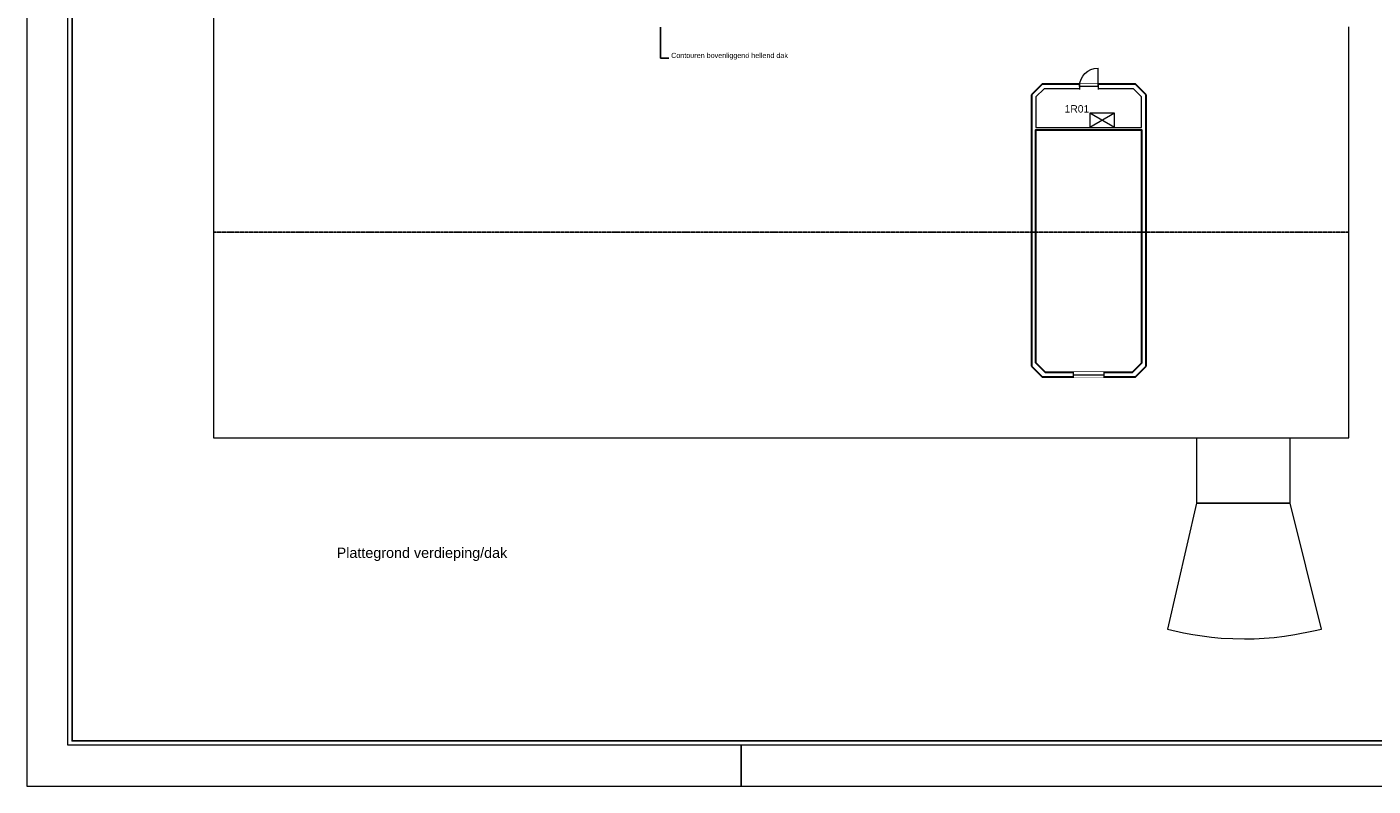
# Model space of a CAD drawing. Header units: millimetres. Extents: x 0 to 118800, y 0 to 84000.
# Tile 1 of 38: x 0 to 65577, y 0 to 36978. Entities that reach past the tile are written whole.
import ezdxf
from ezdxf.enums import TextEntityAlignment as Align

# ---------------------------------------------------------------- set-up
doc = ezdxf.new("R2010")
doc.units = ezdxf.units.MM
doc.set_wipeout_variables(frame=1)
doc.linetypes.add('HIDDEN2', pattern=[0.1875, 0.125, -0.0625])
for name, color, linetype in [('A--$01A__Algemeen-Txt25', 2, 'Continuous'), ('A--$01A__Algemeen-Txt50', 4, 'Continuous'), ('A--L01A_Algemeen (lijnen t.b.v. tekst)', 1, 'Continuous'), ('A--L27A_Daken', 1, 'Continuous'), ('DVDVB-AL-Kader-Vouwmerken', 7, 'Continuous')]:
    doc.layers.add(name, color=color, linetype=linetype)
for name, color, linetype, lineweight in [('X-L0_C_afwerking', 7, 'Continuous', 5), ('X-L0_C_projectielijn', 8, 'Continuous', 5), ('X-L21_C_buitenwanden', 7, 'Continuous', 30), ('X-L22_C_binnenwand', 7, 'Continuous', 13), ('X-L24_C_trappen hellingen', 1, 'Continuous', 5), ('X-L28_C_eiland bouwlaag', 7, 'Continuous', 30), ('X-L32_C_binnenwandopeningen', 1, 'Continuous', 5), ('X-T22_C_ruimtelabel', 7, 'Continuous', 5)]:
    doc.layers.add(name, color=color, linetype=linetype, lineweight=lineweight)
doc.styles.add('DVD_ALG 1.8mm_RE', font='arial.ttf', dxfattribs={"height": 1.8})
doc.styles.add('DVD_ALG 2.5mm_RE', font='arial.ttf', dxfattribs={"height": 2.5})
doc.styles.add('DVD_ALG 3.5mm_BO', font='arialbd.ttf', dxfattribs={"height": 3.5})
doc.styles.add('DVD_ALG 5.0mm_BO', font='arialbd.ttf', dxfattribs={"height": 5})
doc.styles.add('DVD_ALG 5.0mm_RE', font='arial.ttf', dxfattribs={"height": 5})
doc.styles.get("Standard").update_dxf_attribs({"font": 'arial.ttf'})

# ---------------------------------------------------------------- blocks, each defined once
blk = doc.blocks.new('DVDVB_32_-S-_Vloerluik')
at = {"color": 0, "linetype": 'ByBlock', "lineweight": -2}
for p, q in [((1, 1), (0, 0)), ((0, 1), (1, 0))]:
    blk.add_line(p, q, dxfattribs=at)
at = {"color": 0, "linetype": 'ByBlock', "lineweight": -2, "flags": 128}
blk.add_lwpolyline([(0, 1), (1, 1), (1, 0), (0, 0)], close=True, dxfattribs=at)
blk = doc.blocks.new('DVDVB_32_-S-_Raam')
at = {"linetype": 'Continuous', "lineweight": 13}
blk.add_wipeout([(0, 0.5), (1, 0.5), (1, -0.5), (0, -0.5)], dxfattribs=at)
at = {"color": 1, "linetype": 'ByBlock', "lineweight": -2}
for p, q in [((0, -0.5), (0, 0.5)), ((1, -0.5), (1, 0.5)), ((0, 0), (1, 0))]:
    blk.add_line(p, q, dxfattribs=at)
blk = doc.blocks.new('DVDVB_32_-S-_Deur')
at = {"linetype": 'Continuous', "lineweight": 13}
blk.add_wipeout([(0, -0.5), (1, -0.5), (1, 0.5), (0, 0.5)], dxfattribs=at)
at = {"color": 0, "linetype": 'ByBlock', "lineweight": -2}
for p, q in [((0, -0.5), (0, 0.5)), ((0, 0), (1, 0)), ((1, -0.5), (1, 0.5))]:
    blk.add_line(p, q, dxfattribs=at)
blk = doc.blocks.new('DVDVB_32_-S-_DraairichtingEnkel')
at = {"color": 0, "linetype": 'ByBlock', "lineweight": -2}
blk.add_line((0, 0), (0, 1), dxfattribs=at)
blk.add_arc((0, 0), 1, 0, 90, dxfattribs=at)
blk = doc.blocks.new('DVDVB_02_--_ A2-Basispl-liggend')
at = {"color": 7, "lineweight": 9}
for points in [[(-583, -11), (11, -11), (11, 409), (-583, 409)], [(-573, 399), (1, 399), (1, -1), (-573, -1)]]:
    blk.add_lwpolyline(points, close=True, dxfattribs=at)
at = {"color": 7, "lineweight": 25}
blk.add_lwpolyline([(-572, 398), (-572, 0), (0, 0), (0, 398)], close=True, dxfattribs=at)
at = {"layer": 'DVDVB-AL-Kader-Vouwmerken'}
blk.add_line((-409, -1), (-409, -11), dxfattribs=at)
at = {"color": 7, "lineweight": 13}
for tag, p, height, style in [('TITEL', (-85, 90.18), 5, 'DVD_ALG 5.0mm_BO'), ('SUBTITEL', (-85, 76.18), 3.2, 'DVD_ALG 3.5mm_BO'), ('BOUWLAAGCODE', (-85, 66.16), 2.5, 'DVD_ALG 2.5mm_RE'), ('BOUWLAAGNAAM', (-70.61, 66.09), 2.5, 'DVD_ALG 2.5mm_RE'), ('GEBOUWCODE', (-85, 62.16), 2.5, 'DVD_ALG 2.5mm_RE'), ('GEBOUWNAAM', (-70.61, 62.09), 2.5, 'DVD_ALG 2.5mm_RE'), ('OBJECTCODE', (-85, 58.16), 2.5, 'DVD_ALG 2.5mm_RE'), ('OBJECTNAAM', (-70.61, 58.09), 2.5, 'DVD_ALG 2.5mm_RE'), ('SCHAAL', (-70.61, 48.19), 2, 'DVD_ALG 1.8mm_RE'), ('DATUM', (-70.61, 45.31), 2, 'DVD_ALG 1.8mm_RE'), ('BVO', (-78.55, 41.73), 1.5, 'DVD_ALG 1.8mm_RE'), ('NVO', (-50.39, 41.73), 1.5, 'DVD_ALG 1.8mm_RE')]:
    blk.add_attdef(tag, p, '', height=height, dxfattribs=dict(at, style=style))

msp = doc.modelspace()

# ---------------------------------------------------------------- linework, layer by layer
at = {"layer": 'A--L01A_Algemeen (lijnen t.b.v. tekst)'}
msp.add_lwpolyline([(31275, 35462), (30872, 35462), (30872, 36969)], dxfattribs=at)
at = {"layer": 'A--L27A_Daken', "linetype": 'HIDDEN2', "ltscale": 50}
msp.add_lwpolyline([(64389, 26977), (9089, 26977)], dxfattribs=at)
at = {"layer": 'X-L0_C_projectielijn'}
for p, q in [((9089, 40457), (9089, 16967)), ((64389, 16967), (64389, 36987)), ((9089, 16967), (56969, 16967)), ((56969, 16967), (56969, 13787)), ((61539, 13787), (61539, 16967)), ((61539, 16967), (64389, 16967)), ((56969, 13787), (55561, 7649)), ((56969, 13787), (61539, 13787)), ((61539, 13787), (56969, 13787)), ((63061, 7649), (61539, 13787)), ((55561, 7649), (56343, 7467)), ((56343, 7467), (56792, 7389)), ((56792, 7389), (57712, 7260)), ((57712, 7260), (58184, 7209)), ((59780, 7180), (60755, 7245)), ((60755, 7245), (61262, 7295)), ((61262, 7295), (61769, 7380)), ((61769, 7380), (62668, 7558)), ((62668, 7558), (63061, 7649)), ((58184, 7209), (59311, 7166)), ((59311, 7166), (59780, 7180))]:
    msp.add_line(p, q, dxfattribs=at)
msp.add_lwpolyline([(56969, 16967), (61539, 16967)], dxfattribs=at)
at = {"layer": 'X-L21_C_buitenwanden'}
for p, q in [((49459, 34187), (48936, 33664)), ((53999, 34187), (49459, 34187)), ((54522, 33664), (53999, 34187)), ((48936, 33664), (48936, 31967)), ((54522, 20450), (54522, 33664)), ((48936, 31947), (48936, 20450)), ((48936, 20450), (49459, 19927)), ((53999, 19927), (54522, 20450)), ((49459, 19927), (53999, 19927))]:
    msp.add_line(p, q, dxfattribs=at)
at = {"layer": 'X-L22_C_binnenwand'}
msp.add_lwpolyline([(49156, 32077), (54302, 32077), (54302, 33573), (53908, 33967), (49550, 33967), (49156, 33573)], close=True, dxfattribs=at)
at = {"layer": 'X-L28_C_eiland bouwlaag'}
msp.add_lwpolyline([(49156, 20617), (49156, 31966), (54302, 31966), (54302, 20606), (53843, 20147), (49615, 20147)], close=True, dxfattribs=at)

# ---------------------------------------------------------------- block references
at = {"layer": 'X-L24_C_trappen hellingen', "xscale": 700, "yscale": -1200, "rotation": 90}
msp.add_blockref('DVDVB_32_-S-_Vloerluik', (51782, 32077), dxfattribs=at)

# ---------------------------------------------------------------- texts
at = {"layer": 'A--$01A__Algemeen-Txt25', "insert": (31384, 35715), "char_height": 250, "width": 5842.89, "attachment_point": 1, "style": 'DVD_ALG 2.5mm_RE'}
msp.add_mtext('Contouren bovenliggend hellend dak', dxfattribs=at)
at = {"layer": 'A--$01A__Algemeen-Txt50', "insert": (15089, 11614), "char_height": 500, "width": 18276, "attachment_point": 1, "style": 'DVD_ALG 5.0mm_RE'}
msp.add_mtext('Plattegrond verdieping/dak', dxfattribs=at)
at = {"layer": 'X-T22_C_ruimtelabel'}
msp.add_text('1R01', height=360, dxfattribs=at).set_placement((51150, 32987), align=Align.MIDDLE_CENTER)

# ---------------------------------------------------------------- next in the draw order: block references
at = {"layer": 'X-L32_C_binnenwandopeningen', "xscale": 899.99, "yscale": 280, "rotation": 180}
msp.add_blockref('DVDVB_32_-S-_Deur', (52179, 34077), dxfattribs=at)
at = {"layer": 'X-L32_C_binnenwandopeningen', "xscale": 1499.98, "yscale": 280}
msp.add_blockref('DVDVB_32_-S-_Raam', (50979, 20037), dxfattribs=at)

# ---------------------------------------------------------------- next in the draw order: block references
at = {"layer": 'X-L0_C_afwerking', "xscale": 200, "yscale": 200, "zscale": 200}
msp.add_blockref('DVDVB_02_--_ A2-Basispl-liggend', (116600, 2200), dxfattribs=at)
at = {"layer": 'X-L32_C_binnenwandopeningen', "xscale": 899.99, "yscale": -899.99, "rotation": 180}
msp.add_blockref('DVDVB_32_-S-_DraairichtingEnkel', (52179, 34077), dxfattribs=at)

doc.saveas('drawing.dxf')
